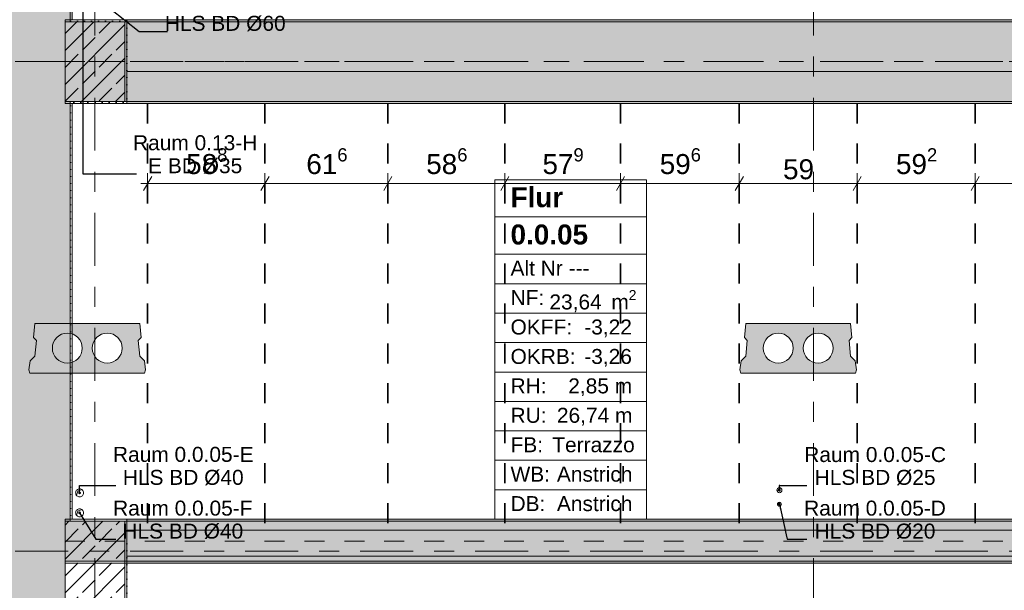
# Model space of a CAD drawing. Header units: metres. Extents: x -3.6 to 84.5, y -11 to 16.8.
# Tile 6 of 76: x 0.2 to 5.1, y 5.7 to 8.5. Entities that reach past the tile are written whole.
import ezdxf

# ---------------------------------------------------------------- set-up
doc = ezdxf.new("R2010")
doc.units = ezdxf.units.M
doc.header["$MEASUREMENT"] = 0
for name, pattern in [('Achse', [0.2, 0.1, -0.05, 0, -0.05]), ('Strichlinie doppelt', [0.546806, 0.264583, -0.105833, 0.070556, -0.105833]), ('Wipeout_Contour', [1, 0, -1])]:
    doc.linetypes.add(name, pattern=pattern)
for name, color, linetype in [('155 - Bemaßung_ Beschriftung.Ausbau - Deckenelemente', 7, 'Continuous'), ('401 - Zone.Raum_ Raumbegrenzung_ Whg.', 7, 'Continuous'), ('451 - Universal.Achsen Raster', 7, 'Continuous'), ('604 - Struktur.Wand Aussen', 7, 'Continuous'), ('605 - Struktur.Wand Innen', 7, 'Continuous'), ('607 - Struktur.Stütze', 7, 'Continuous'), ('608 - Struktur.Träger', 7, 'Continuous')]:
    doc.layers.add(name, color=color, linetype=linetype)
doc.styles.add('ERSTELLTER_STIL_1', font='txt')
doc.styles.add('ERSTELLTER_STIL_2', font='txt')
doc.dimstyles.new('ERSTELLTER_STIL__1', dxfattribs={"dimtxt": 0.1, "dimasz": 0.0532, "dimexe": 0.18, "dimexo": 0.0625, "dimgap": 0, "dimtad": 1, "dimtih": 1, "dimtoh": 1, "dimzin": 0, "dimdsep": 46, "dimtxsty": 'ERSTELLTER_STIL_2', "dimblk": 'ARROWHEAD_2', "dimblk1": 'ARROWHEAD_2', "dimblk2": 'ARROWHEAD_2', "dimcen": 0.09, "dimse1": 1, "dimse2": 1, "dimclrd": 7, "dimclre": 7, "dimclrt": 7, "dimazin": 0, "dimtfac": 1, "dimtdec": 4, "dimtmove": 0, "dimatfit": 3, "dimfxl": 1, "dimtolj": 1, "dimtzin": 0, "dimarcsym": 0})
doc.dimstyles.new('ERSTELLTER_STIL__8', dxfattribs={"dimtxt": 0.18, "dimasz": 0.02736, "dimexe": 0.18, "dimexo": 0.0625, "dimgap": 0, "dimtad": 0, "dimtih": 1, "dimtoh": 1, "dimdec": 4, "dimzin": 0, "dimdsep": 46, "dimcen": 0.09, "dimadec": 0, "dimazin": 0, "dimtfac": 1, "dimtdec": 4, "dimtmove": 0, "dimatfit": 3, "dimldrblk": 'ARROWHEAD_11', "dimfxl": 1, "dimtolj": 1, "dimtzin": 0, "dimarcsym": 0})
pattern_1 = [(45, (0, 0), (-0.01767767, 0.01767767), [0, -0.025])]
pattern_2 = [(45, (0, 0), (-0.08485281, 0.08485281), []), (45, (-0.04243, 0.04243), (-0.08485281, 0.08485281), [0.09, -0.03])]

# ---------------------------------------------------------------- blocks, each defined once
blk = doc.blocks.new('*D287')
at = {"layer": '155 - Bemaßung_ Beschriftung.Ausbau - Deckenelemente', "color": 7, "linetype": 'Continuous', "lineweight": 5}
for p, q in [((0.8142, 7.725), (0.7738, 7.655)), ((0.794, 7.6375), (0.794, 7.7425)), ((1.4022, 7.725), (1.3618, 7.655)), ((1.382, 7.6375), (1.382, 7.7425)), ((0.7598, 7.69), (0.794, 7.69)), ((0.794, 7.69), (1.382, 7.69))]:
    blk.add_line(p, q, dxfattribs=at)
at = {"layer": '155 - Bemaßung_ Beschriftung.Ausbau - Deckenelemente', "color": 7, "lineweight": 5, "insert": (0.9871, 7.7083), "char_height": 0.1, "attachment_point": 7, "style": 'ERSTELLTER_STIL_2'}
blk.add_mtext('\\A1;{\\pql;\\fArial|b0|i0|c0|p38;58\\fArial|b0|i0|c0|p38;\\A1{\\H.66x;\\S8^  ;}}', dxfattribs=at)
blk = doc.blocks.new('ARROWHEAD_2')
at = {"color": 0, "linetype": 'Continuous', "lineweight": 0}
for p, q in [((0, 0), (-1, 0)), ((-0.378, -0.655), (0.378, 0.655))]:
    blk.add_line(p, q, dxfattribs=at)
blk = doc.blocks.new('*D288')
at = {"layer": '155 - Bemaßung_ Beschriftung.Ausbau - Deckenelemente', "color": 7, "linetype": 'Continuous', "lineweight": 5}
for p, q in [((1.4022, 7.725), (1.3618, 7.655)), ((1.382, 7.6375), (1.382, 7.7425)), ((2.0182, 7.725), (1.9778, 7.655)), ((1.998, 7.6375), (1.998, 7.7425)), ((1.382, 7.69), (1.998, 7.69))]:
    blk.add_line(p, q, dxfattribs=at)
at = {"layer": '155 - Bemaßung_ Beschriftung.Ausbau - Deckenelemente', "color": 7, "lineweight": 5, "insert": (1.5891, 7.7083), "char_height": 0.1, "attachment_point": 7, "style": 'ERSTELLTER_STIL_2'}
blk.add_mtext('\\A1;{\\pql;\\fArial|b0|i0|c0|p38;61\\fArial|b0|i0|c0|p38;\\A1{\\H.66x;\\S6^  ;}}', dxfattribs=at)
blk = doc.blocks.new('*D289')
at = {"layer": '155 - Bemaßung_ Beschriftung.Ausbau - Deckenelemente', "color": 7, "linetype": 'Continuous', "lineweight": 5}
for p, q in [((2.0182, 7.725), (1.9778, 7.655)), ((1.998, 7.6375), (1.998, 7.7425)), ((2.6042, 7.725), (2.5638, 7.655)), ((2.584, 7.6375), (2.584, 7.7425)), ((1.998, 7.69), (2.584, 7.69))]:
    blk.add_line(p, q, dxfattribs=at)
at = {"layer": '155 - Bemaßung_ Beschriftung.Ausbau - Deckenelemente', "color": 7, "lineweight": 5, "insert": (2.1901, 7.7083), "char_height": 0.1, "attachment_point": 7, "style": 'ERSTELLTER_STIL_2'}
blk.add_mtext('\\A1;{\\pql;\\fArial|b0|i0|c0|p38;58\\fArial|b0|i0|c0|p38;\\A1{\\H.66x;\\S6^  ;}}', dxfattribs=at)
blk = doc.blocks.new('*D290')
at = {"layer": '155 - Bemaßung_ Beschriftung.Ausbau - Deckenelemente', "color": 7, "linetype": 'Continuous', "lineweight": 5}
for p, q in [((2.6042, 7.725), (2.5638, 7.655)), ((2.584, 7.6375), (2.584, 7.7425)), ((3.1832, 7.725), (3.1428, 7.655)), ((3.163, 7.6375), (3.163, 7.7425)), ((2.584, 7.69), (3.163, 7.69))]:
    blk.add_line(p, q, dxfattribs=at)
at = {"layer": '155 - Bemaßung_ Beschriftung.Ausbau - Deckenelemente', "color": 7, "lineweight": 5, "insert": (2.7726, 7.7083), "char_height": 0.1, "attachment_point": 7, "style": 'ERSTELLTER_STIL_2'}
blk.add_mtext('\\A1;{\\pql;\\fArial|b0|i0|c0|p38;57\\fArial|b0|i0|c0|p38;\\A1{\\H.66x;\\S9^  ;}}', dxfattribs=at)
blk = doc.blocks.new('*D291')
at = {"layer": '155 - Bemaßung_ Beschriftung.Ausbau - Deckenelemente', "color": 7, "linetype": 'Continuous', "lineweight": 5}
for p, q in [((3.1832, 7.725), (3.1428, 7.655)), ((3.163, 7.6375), (3.163, 7.7425)), ((3.7792, 7.725), (3.7388, 7.655)), ((3.759, 7.6375), (3.759, 7.7425)), ((3.163, 7.69), (3.759, 7.69))]:
    blk.add_line(p, q, dxfattribs=at)
at = {"layer": '155 - Bemaßung_ Beschriftung.Ausbau - Deckenelemente', "color": 7, "lineweight": 5, "insert": (3.3601, 7.7083), "char_height": 0.1, "attachment_point": 7, "style": 'ERSTELLTER_STIL_2'}
blk.add_mtext('\\A1;{\\pql;\\fArial|b0|i0|c0|p38;59\\fArial|b0|i0|c0|p38;\\A1{\\H.66x;\\S6^  ;}}', dxfattribs=at)
blk = doc.blocks.new('*D292')
at = {"layer": '155 - Bemaßung_ Beschriftung.Ausbau - Deckenelemente', "color": 7, "linetype": 'Continuous', "lineweight": 5}
for p, q in [((3.7792, 7.725), (3.7388, 7.655)), ((3.759, 7.6375), (3.759, 7.7425)), ((4.3692, 7.725), (4.3288, 7.655)), ((4.349, 7.6375), (4.349, 7.7425)), ((3.759, 7.69), (4.349, 7.69))]:
    blk.add_line(p, q, dxfattribs=at)
at = {"layer": '155 - Bemaßung_ Beschriftung.Ausbau - Deckenelemente', "color": 7, "lineweight": 5, "insert": (3.9781, 7.71), "char_height": 0.1, "attachment_point": 7, "style": 'ERSTELLTER_STIL_2'}
blk.add_mtext('\\A1;{\\pql;\\fArial|b0|i0|c0|p38;59}', dxfattribs=at)
blk = doc.blocks.new('*D293')
at = {"layer": '155 - Bemaßung_ Beschriftung.Ausbau - Deckenelemente', "color": 7, "linetype": 'Continuous', "lineweight": 5}
for p, q in [((4.3692, 7.725), (4.3288, 7.655)), ((4.349, 7.6375), (4.349, 7.7425)), ((4.9612, 7.725), (4.9208, 7.655)), ((4.941, 7.6375), (4.941, 7.7425)), ((4.349, 7.69), (4.941, 7.69))]:
    blk.add_line(p, q, dxfattribs=at)
at = {"layer": '155 - Bemaßung_ Beschriftung.Ausbau - Deckenelemente', "color": 7, "lineweight": 5, "insert": (4.5441, 7.7083), "char_height": 0.1, "attachment_point": 7, "style": 'ERSTELLTER_STIL_2'}
blk.add_mtext('\\A1;{\\pql;\\fArial|b0|i0|c0|p38;59\\fArial|b0|i0|c0|p38;\\A1{\\H.66x;\\S2^  ;}}', dxfattribs=at)
blk = doc.blocks.new('*D294')
at = {"layer": '155 - Bemaßung_ Beschriftung.Ausbau - Deckenelemente', "color": 7, "linetype": 'Continuous', "lineweight": 5}
for p, q in [((4.9612, 7.725), (4.9208, 7.655)), ((4.941, 7.6375), (4.941, 7.7425)), ((5.5552, 7.725), (5.5148, 7.655)), ((5.535, 7.6375), (5.535, 7.7425)), ((4.941, 7.69), (5.535, 7.69))]:
    blk.add_line(p, q, dxfattribs=at)
at = {"layer": '155 - Bemaßung_ Beschriftung.Ausbau - Deckenelemente', "color": 7, "lineweight": 5, "insert": (5.1371, 7.7083), "char_height": 0.1, "attachment_point": 7, "style": 'ERSTELLTER_STIL_2'}
blk.add_mtext('\\A1;{\\pql;\\fArial|b0|i0|c0|p38;59\\fArial|b0|i0|c0|p38;\\A1{\\H.66x;\\S4^  ;}}', dxfattribs=at)
blk = doc.blocks.new('ARROWHEAD_11')
at = {"color": 0, "linetype": 'Continuous', "lineweight": 0}
blk.add_line((0, 0), (-1, 0), dxfattribs=at)
at = {"color": 0, "linetype": 'Continuous', "lineweight": 0, "const_width": 0.25, "flags": 128}
blk.add_lwpolyline([(-0.125, 0, 1), (0.125, 0, 1)], format="xyb", close=True, dxfattribs=at)

msp = doc.modelspace()

# ---------------------------------------------------------------- hatches: boundary and pattern name
at = {"layer": '155 - Bemaßung_ Beschriftung.Ausbau - Deckenelemente', "linetype": 'Continuous', "lineweight": 0, "true_color": 0x575757}
h = msp.add_hatch(color=251, dxfattribs=at)
h.paths.add_polyline_path([(0.2287, 6.99), (0.2218, 6.9187), (0.2364, 6.9041), (0.2287, 6.8266), (0.2054, 6.8033), (0.199, 6.7583), (0.2044, 6.74), (0.7786, 6.74), (0.784, 6.7583), (0.7776, 6.8033), (0.7543, 6.8266), (0.7466, 6.9041), (0.7612, 6.9187), (0.7543, 6.99)])
h.paths.add_polyline_path([(0.3165, 6.8661, 1), (0.4665, 6.8661, 1)], flags=0)
h.paths.add_polyline_path([(0.5165, 6.8661, 1), (0.6665, 6.8661, 1)], flags=0)
h = msp.add_hatch(color=251, dxfattribs=at)
h.paths.add_polyline_path([(3.7912, 6.99), (3.7843, 6.9187), (3.7989, 6.9041), (3.7912, 6.8266), (3.7679, 6.8033), (3.7615, 6.7583), (3.7669, 6.74), (4.3411, 6.74), (4.3465, 6.7583), (4.3401, 6.8033), (4.3168, 6.8266), (4.3091, 6.9041), (4.3237, 6.9187), (4.3168, 6.99)])
h.paths.add_polyline_path([(3.879, 6.8661, 1), (4.029, 6.8661, 1)], flags=0)
h.paths.add_polyline_path([(4.079, 6.8661, 1), (4.229, 6.8661, 1)], flags=0)
at = {"layer": '604 - Struktur.Wand Aussen', "linetype": 'Continuous', "lineweight": 0, "true_color": 0x000000}
h = msp.add_hatch(dxfattribs=at)
h.set_pattern_fill('Beton__Stahlbeton_0001', color=18, style=0, pattern_type=2)
h.set_pattern_definition(pattern_2)
h.paths.add_polyline_path([(0.38, 13.34), (-0.015, 13.34), (-0.015, 0.435), (0.38, 0.435), (0.38, 0.7), (0.405, 0.7), (0.405, 5.2), (0.38, 5.2), (0.38, 6), (0.405, 6), (0.405, 8.1), (0.38, 8.1), (0.38, 8.5), (0.405, 8.5), (0.405, 13), (0.38, 13)])
h = msp.add_hatch(dxfattribs=at)
h.set_pattern_fill('Gips_0001', color=18, style=0, pattern_type=2)
h.set_pattern_definition(pattern_1)
h.paths.add_polyline_path([(0.405, 8.51), (0.415, 8.51), (0.415, 12.99), (0.405, 12.99)])
h = msp.add_hatch(dxfattribs=at)
h.set_pattern_fill('Gips_0001', color=18, style=0, pattern_type=2)
h.set_pattern_definition(pattern_1)
h.paths.add_polyline_path([(0.405, 8.09), (0.405, 6.01), (0.415, 6.01), (0.415, 8.09)])
at = {"layer": '607 - Struktur.Stütze', "linetype": 'Continuous', "lineweight": 0, "true_color": 0x000000}
h = msp.add_hatch(dxfattribs=at)
h.set_pattern_fill('Gips_0001', color=18, style=0, pattern_type=2)
h.set_pattern_definition(pattern_1)
h.paths.add_polyline_path([(0.415, 8.51), (0.405, 8.51), (0.405, 8.5), (0.415, 8.5)])
h = msp.add_hatch(dxfattribs=at)
h.set_pattern_fill('Gips_0001', color=18, style=0, pattern_type=2)
h.set_pattern_definition(pattern_1)
h.paths.add_polyline_path([(0.405, 8.09), (0.415, 8.09), (0.415, 8.1), (0.405, 8.1)])
h = msp.add_hatch(dxfattribs=at)
h.set_pattern_fill('Gips_0001', color=18, style=0, pattern_type=2)
h.set_pattern_definition(pattern_1)
h.paths.add_polyline_path([(0.415, 6.01), (0.405, 6.01), (0.405, 6), (0.415, 6)])
at = {"layer": '608 - Struktur.Träger', "linetype": 'Continuous', "lineweight": 0, "true_color": 0x000000}
h = msp.add_hatch(dxfattribs=at)
h.set_pattern_fill('Gips_0001', color=18, style=0, pattern_type=2)
h.set_pattern_definition(pattern_1)
h.paths.add_polyline_path([(0.69, 8.51), (0.69, 8.5), (7.57, 8.5), (7.57, 8.51)])
h = msp.add_hatch(dxfattribs=at)
h.set_pattern_fill('Gips_0001', color=18, style=0, pattern_type=2)
h.set_pattern_definition(pattern_1)
h.paths.add_polyline_path([(7.57, 6.01), (0.69, 6.01), (0.69, 6), (7.57, 6)])
h = msp.add_hatch(dxfattribs=at)
h.set_pattern_fill('Gips_0001', color=18, style=0, pattern_type=2)
h.set_pattern_definition(pattern_1)
h.paths.add_polyline_path([(0.69, 5.8), (0.69, 5.79), (7.57, 5.79), (7.57, 5.8)])

# ---------------------------------------------------------------- linework, layer by layer
at = {"layer": '155 - Bemaßung_ Beschriftung.Ausbau - Deckenelemente', "color": 7, "linetype": 'Continuous', "lineweight": 5}
for p, q in [((0.4367, 6.1302), (0.445, 6.1497)), ((0.445, 6.1497), (0.4645, 6.1581)), ((3.9498, 6.1478), (3.955, 6.16)), ((3.955, 6.16), (3.9672, 6.1652)), ((3.9518, 6.0792), (3.956, 6.089)), ((3.956, 6.089), (3.9657, 6.0932)), ((0.4367, 6.0302), (0.445, 6.0497)), ((0.445, 6.0497), (0.4645, 6.0581))]:
    msp.add_line(p, q, dxfattribs=at)
at = {"layer": '155 - Bemaßung_ Beschriftung.Ausbau - Deckenelemente', "color": 7, "linetype": 'Continuous', "lineweight": 13, "flags": 128}
for points in [[(0.2287, 6.99), (0.2218, 6.9187), (0.2364, 6.9041), (0.2287, 6.8266), (0.2054, 6.8033), (0.199, 6.7583), (0.2044, 6.74), (0.7786, 6.74), (0.784, 6.7583), (0.7776, 6.8033), (0.7543, 6.8266), (0.7466, 6.9041), (0.7612, 6.9187), (0.7543, 6.99)], [(3.7912, 6.99), (3.7843, 6.9187), (3.7989, 6.9041), (3.7912, 6.8266), (3.7679, 6.8033), (3.7615, 6.7583), (3.7669, 6.74), (4.3411, 6.74), (4.3465, 6.7583), (4.3401, 6.8033), (4.3168, 6.8266), (4.3091, 6.9041), (4.3237, 6.9187), (4.3168, 6.99)]]:
    msp.add_lwpolyline(points, close=True, dxfattribs=at)
for points in [[(0.3165, 6.8661, 1), (0.4665, 6.8661, 1)], [(0.5165, 6.8661, 1), (0.6665, 6.8661, 1)], [(3.879, 6.8661, 1), (4.029, 6.8661, 1)], [(4.079, 6.8661, 1), (4.229, 6.8661, 1)]]:
    msp.add_lwpolyline(points, format="xyb", close=True, dxfattribs=at)
at = {"layer": '155 - Bemaßung_ Beschriftung.Ausbau - Deckenelemente', "color": 7, "linetype": 'Continuous', "lineweight": 9, "flags": 128}
for points in [[(0.473, 6.1417, 0.414214), (0.453, 6.1617, 0.414214), (0.433, 6.1417, 0.414214), (0.453, 6.1217, 0.414214)], [(3.9725, 6.155, 0.414214), (3.96, 6.1675, 0.414214), (3.9475, 6.155, 0.414214), (3.96, 6.1425, 0.414214)], [(3.97, 6.085, 0.414214), (3.96, 6.095, 0.414214), (3.95, 6.085, 0.414214), (3.96, 6.075, 0.414214)], [(0.473, 6.0417, 0.414214), (0.453, 6.0617, 0.414214), (0.433, 6.0417, 0.414214), (0.453, 6.0217, 0.414214)]]:
    msp.add_lwpolyline(points, format="xyb", close=True, dxfattribs=at)
at = {"layer": '401 - Zone.Raum_ Raumbegrenzung_ Whg.', "color": 7, "linetype": 'Continuous', "lineweight": 9}
for p, q in [((3.2944, 7.7091), (2.534, 7.7091)), ((2.534, 7.7091), (2.534, 6.01)), ((2.534, 7.7091), (3.2944, 7.7091)), ((2.534, 7.5225), (2.534, 7.7091)), ((3.2944, 6.01), (3.2944, 7.7091)), ((3.2944, 7.7091), (3.2944, 7.5225)), ((3.2944, 7.5225), (2.534, 7.5225)), ((2.534, 7.5225), (3.2944, 7.5225)), ((2.534, 7.3359), (2.534, 7.5225)), ((3.2944, 7.5225), (3.2944, 7.3359)), ((3.2944, 7.3359), (2.534, 7.3359)), ((2.534, 7.3359), (3.2944, 7.3359)), ((2.534, 7.1886), (2.534, 7.3359)), ((3.2944, 7.3359), (3.2944, 7.1886)), ((3.2944, 7.1886), (2.534, 7.1886)), ((2.534, 7.1886), (3.2944, 7.1886)), ((2.534, 7.0412), (2.534, 7.1886)), ((3.2944, 7.1886), (3.2944, 7.0412)), ((3.2944, 7.0412), (2.534, 7.0412)), ((2.534, 7.0412), (3.2944, 7.0412)), ((2.534, 6.8939), (2.534, 7.0412)), ((3.2944, 7.0412), (3.2944, 6.8939)), ((3.2944, 6.8939), (2.534, 6.8939)), ((2.534, 6.8939), (3.2944, 6.8939)), ((2.534, 6.7466), (2.534, 6.8939)), ((3.2944, 6.8939), (3.2944, 6.7466)), ((3.2944, 6.7466), (2.534, 6.7466)), ((2.534, 6.7466), (3.2944, 6.7466)), ((2.534, 6.5993), (2.534, 6.7466)), ((3.2944, 6.7466), (3.2944, 6.5993)), ((3.2944, 6.5993), (2.534, 6.5993)), ((2.534, 6.5993), (3.2944, 6.5993)), ((2.534, 6.4519), (2.534, 6.5993)), ((3.2944, 6.5993), (3.2944, 6.4519)), ((3.2944, 6.4519), (2.534, 6.4519)), ((2.534, 6.4519), (3.2944, 6.4519)), ((2.534, 6.3046), (2.534, 6.4519)), ((3.2944, 6.4519), (3.2944, 6.3046)), ((3.2944, 6.3046), (2.534, 6.3046)), ((2.534, 6.3046), (3.2944, 6.3046)), ((2.534, 6.1573), (2.534, 6.3046)), ((3.2944, 6.3046), (3.2944, 6.1573)), ((3.2944, 6.1573), (2.534, 6.1573)), ((2.534, 6.1573), (3.2944, 6.1573)), ((2.534, 6.01), (2.534, 6.1573)), ((3.2944, 6.1573), (3.2944, 6.01)), ((2.534, 6.01), (3.2944, 6.01)), ((3.2944, 6.01), (2.534, 6.01))]:
    msp.add_line(p, q, dxfattribs=at)
at = {"layer": '451 - Universal.Achsen Raster', "color": 160, "linetype": 'Strichlinie doppelt', "lineweight": 9, "true_color": 0x3232ff}
for p, q in [((0.53, -10.585), (0.53, 16.355)), ((64.935, 8.3), (-3.175, 8.3))]:
    msp.add_line(p, q, dxfattribs=at)
at = {"layer": '604 - Struktur.Wand Aussen', "color": 7, "linetype": 'Continuous', "lineweight": 18}
for p, q in [((0.405, 8.5), (0.405, 13)), ((0.405, 6), (0.405, 8.1))]:
    msp.add_line(p, q, dxfattribs=at)
at = {"layer": '604 - Struktur.Wand Aussen', "color": 7, "linetype": 'Continuous', "lineweight": 13, "flags": 128}
for points in [[(0.415, 8.51), (0.415, 12.99)], [(0.415, 6.01), (0.415, 8.09)]]:
    msp.add_lwpolyline(points, dxfattribs=at)
at = {"layer": '608 - Struktur.Träger', "color": 7, "linetype": 'Continuous', "lineweight": 13}
for p, q in [((0.38, 8.51), (61.88, 8.51)), ((0.38, 8.09), (0.38, 8.51)), ((0.69, 8.5), (0.38, 8.5)), ((7.57, 8.5), (0.69, 8.5)), ((0.38, 6.01), (61.88, 6.01)), ((0.38, 5.79), (0.38, 6.01)), ((0.69, 6), (0.38, 6)), ((7.57, 6), (0.69, 6)), ((0.38, 5.79), (61.88, 5.79))]:
    msp.add_line(p, q, dxfattribs=at)
at = {"layer": '608 - Struktur.Träger', "color": 7, "linetype": 'Continuous', "lineweight": 9}
for p, q in [((0.38, 8.5), (0.38, 8.1)), ((0.38, 6), (0.38, 5.8))]:
    msp.add_line(p, q, dxfattribs=at)
at = {"layer": '608 - Struktur.Träger', "color": 7, "linetype": 'Continuous', "lineweight": 5}
for p, q in [((0.69, 8.51), (0.69, 8.5)), ((7.57, 8.51), (0.69, 8.51)), ((0.69, 6.01), (0.69, 6)), ((7.57, 6.01), (0.69, 6.01)), ((0.69, 5.8), (0.69, 5.79)), ((7.57, 5.79), (0.69, 5.79))]:
    msp.add_line(p, q, dxfattribs=at)
at = {"layer": '608 - Struktur.Träger', "color": 7, "linetype": 'Achse', "lineweight": 9}
msp.add_line((0.38, 8.3), (61.88, 8.3), dxfattribs=at)
at = {"layer": '608 - Struktur.Träger', "color": 7, "linetype": 'Continuous', "lineweight": 13, "flags": 128}
msp.add_lwpolyline([(33.09, 5.8), (32.77, 5.8), (25.89, 5.8), (25.57, 5.8), (22.21, 5.8), (22.06, 5.8), (18.69, 5.8), (18.37, 5.8), (15.28, 5.8), (15.08, 5.8), (11.49, 5.8), (11.17, 5.8), (7.89, 5.8), (7.57, 5.8), (0.69, 5.8), (0.38, 5.8)], dxfattribs=at)

# ---------------------------------------------------------------- texts
at = {"layer": '155 - Bemaßung_ Beschriftung.Ausbau - Deckenelemente', "color": 7, "linetype": 'Continuous', "lineweight": 9, "char_height": 0.075, "attachment_point": 9, "style": 'ERSTELLTER_STIL_2'}
for s, insert, line_spacing_factor in [('\\A1;{\\pqc;\\fArial|b0|i0|c0|p38;Raum 0.1-I\\P\\pqc;\\fArial|b0|i0|c0|p38;HLS BD\\fArial|b0|i0|c0|p38; Ø\\fArial|b0|i0|c0|p38;60}', (1.4857, 8.4515), 0.920251), ('\\A1;{\\pqc;\\fArial|b0|i0|c0|p38;Raum 0.13-H\\P\\pqc;\\fArial|b0|i0|c0|p38;E BD\\fArial|b0|i0|c0|p38; Ø\\fArial|b0|i0|c0|p38;35}', (1.3437, 7.7389), 0.920251), ('\\A1;{\\pqc;\\fArial|b0|i0|c0|p38;Raum 0.0.05-E\\P\\pqc;\\fArial|b0|i0|c0|p38;HLS BD\\fArial|b0|i0|c0|p38; Ø\\fArial|b0|i0|c0|p38;40}', (1.3247, 6.179), 0.920251), ('\\A1;{\\pqc;\\fArial|b0|i0|c0|p38;Raum 0.0.05-C\\P\\pqc;\\fArial|b0|i0|c0|p38;HLS BD\\fArial|b0|i0|c0|p38; Ø\\fArial|b0|i0|c0|p38;25}', (4.7948, 6.179), 0.913298)]:
    msp.add_mtext(s, dxfattribs=dict(at, insert=insert, line_spacing_factor=line_spacing_factor))
at = {"layer": '401 - Zone.Raum_ Raumbegrenzung_ Whg.', "color": 7, "lineweight": 9, "attachment_point": 1}
for s, insert, char_height, style in [('\\A1;{\\pqj;\\pt0;\\fArial|b1|i0|c0|p38;Flur}', (2.6126, 7.6715), 0.1, 'ERSTELLTER_STIL_1'), ('\\A1;{\\pqj;\\pt0;\\fArial|b1|i0|c0|p38;}', (3.2158, 7.6944), 0.1, 'ERSTELLTER_STIL_1'), ('\\A1;{\\pqj;\\pt0;\\fArial|b1|i0|c0|p38;}', (3.2158, 7.5078), 0.1, 'ERSTELLTER_STIL_1'), ('\\A1;{\\pql;\\pt0;\\fArial|b1|i0|c0|p38;0.0.05}', (2.6126, 7.4849), 0.1, 'ERSTELLTER_STIL_1'), ('\\A1;{\\pqj;\\pt0;\\fArial|b0|i0|c0|p38;Alt Nr ---}', (2.6126, 7.304), 0.075, 'ERSTELLTER_STIL_2'), ('\\A1;{\\pqj;\\pt0;\\fArial|b0|i0|c0|p38;}', (3.2158, 7.3211), 0.075, 'ERSTELLTER_STIL_2'), ('\\A1;{\\pqj;\\pt0;\\fArial|b0|i0|c0|p38;NF: }', (2.6126, 7.1567), 0.075, 'ERSTELLTER_STIL_2'), ('\\A1;{\\pqj;\\pt0;\\fArial|b0|i0|c0|p38;OKFF: }', (2.6126, 7.0094), 0.075, 'ERSTELLTER_STIL_2'), ('\\A1;{\\pql;\\pt0,0.05;\\fArial|b0|i0|c0|p38;23,64\\fArial|b0|i0|c0|p38;\\A1{\\H.66x;\\S^  ;}\\fArial|b0|i0|c0|p38; m\\fArial|b0|i0|c0|p38;\\A1{\\H.66x;\\S2^  ;}}', (2.8073, 7.1567), 0.075, 'ERSTELLTER_STIL_2'), ('\\A1;{\\pqj;\\pt0;\\fArial|b0|i0|c0|p38;-3,22}', (2.982, 7.0094), 0.075, 'ERSTELLTER_STIL_2'), ('\\A1;{\\pqj;\\pt0;\\fArial|b0|i0|c0|p38;OKRB: }', (2.6126, 6.862), 0.075, 'ERSTELLTER_STIL_2'), ('\\A1;{\\pqj;\\pt0;\\fArial|b0|i0|c0|p38;-3,26}', (2.982, 6.862), 0.075, 'ERSTELLTER_STIL_2'), ('\\A1;{\\pqj;\\pt0;\\fArial|b0|i0|c0|p38;RH: }', (2.6126, 6.7147), 0.075, 'ERSTELLTER_STIL_2'), ('\\A1;{\\pqj;\\pt0;\\fArial|b0|i0|c0|p38;2,85 m}', (2.9018, 6.7147), 0.075, 'ERSTELLTER_STIL_2'), ('\\A1;{\\pqj;\\pt0;\\fArial|b0|i0|c0|p38;RU: }', (2.6126, 6.5674), 0.075, 'ERSTELLTER_STIL_2'), ('\\A1;{\\pqj;\\pt0;\\fArial|b0|i0|c0|p38;26,74 m}', (2.8449, 6.5674), 0.075, 'ERSTELLTER_STIL_2'), ('\\A1;{\\pqj;\\pt0;\\fArial|b0|i0|c0|p38;FB: }', (2.6126, 6.4201), 0.075, 'ERSTELLTER_STIL_2'), ('\\A1;{\\pqj;\\pt0;\\fArial|b0|i0|c0|p38;Terrazzo}', (2.8216, 6.4201), 0.075, 'ERSTELLTER_STIL_2'), ('\\A1;{\\pqj;\\pt0;\\fArial|b0|i0|c0|p38;WB: }', (2.6126, 6.2728), 0.075, 'ERSTELLTER_STIL_2'), ('\\A1;{\\pqj;\\pt0;\\fArial|b0|i0|c0|p38;Anstrich}', (2.8449, 6.2728), 0.075, 'ERSTELLTER_STIL_2'), ('\\A1;{\\pqj;\\pt0;\\fArial|b0|i0|c0|p38;DB: }', (2.6126, 6.1254), 0.075, 'ERSTELLTER_STIL_2'), ('\\A1;{\\pqj;\\pt0;\\fArial|b0|i0|c0|p38;Anstrich}', (2.8449, 6.1254), 0.075, 'ERSTELLTER_STIL_2')]:
    msp.add_mtext(s, dxfattribs=dict(at, insert=insert, char_height=char_height, style=style))

# ---------------------------------------------------------------- leaders
at = {"layer": '155 - Bemaßung_ Beschriftung.Ausbau - Deckenelemente', "color": 7, "linetype": 'Continuous', "lineweight": 9, "annotation_type": 0, "has_hookline": 1, "hookline_direction": 0}
for points, text_width in [([(0.504, 8.647), (0.7513, 8.4515), (0.894, 8.4515)], 0.5917), ([(0.453, 6.1417), (0.453, 6.179), (0.6346, 6.179)], 0.6902), ([(3.96, 6.155), (3.96, 6.179), (4.0974, 6.179)], 0.6974)]:
    msp.add_leader(points, dimstyle='ERSTELLTER_STIL__8', dxfattribs=dict(at, text_width=text_width))

# ---------------------------------------------------------------- wipeouts: each hides what was drawn before it
at = {"color": 254, "linetype": 'Wipeout_Contour', "lineweight": 0, "ltscale": 38.461711}
msp.add_wipeout([(0.69, 8.09), (7.57, 8.09), (7.57, 8.25), (0.69, 8.25)], dxfattribs=at).dxf.layer = '605 - Struktur.Wand Innen'
at = {"color": 254, "linetype": 'Wipeout_Contour', "lineweight": 0, "ltscale": 30.732011}
msp.add_wipeout([(0.69, 5.825), (7.57, 5.825), (7.57, 5.955), (0.69, 5.955)], dxfattribs=at).dxf.layer = '605 - Struktur.Wand Innen'

# ---------------------------------------------------------------- next in the draw order: hatches: boundary and pattern name
at = {"layer": '607 - Struktur.Stütze', "linetype": 'Continuous', "lineweight": 0, "true_color": 0x000000}
h = msp.add_hatch(dxfattribs=at)
h.set_pattern_fill('Beton__Stahlbeton_0001', color=18, style=0, pattern_type=2)
h.set_pattern_definition(pattern_2)
h.paths.add_polyline_path([(0.38, 8.1), (0.68, 8.1), (0.68, 8.5), (0.38, 8.5)])
h = msp.add_hatch(dxfattribs=at)
h.set_pattern_fill('Gips_0001', color=18, style=0, pattern_type=2)
h.set_pattern_definition(pattern_1)
h.paths.add_polyline_path([(0.415, 8.5), (0.68, 8.5), (0.68, 8.1), (0.415, 8.1), (0.415, 8.09), (0.69, 8.09), (0.69, 8.51), (0.415, 8.51)])
h = msp.add_hatch(dxfattribs=at)
h.set_pattern_fill('Beton__Stahlbeton_0001', color=18, style=0, pattern_type=2)
h.set_pattern_definition(pattern_2)
h.paths.add_polyline_path([(0.38, 5.2), (0.68, 5.2), (0.68, 6), (0.38, 6)])
h = msp.add_hatch(dxfattribs=at)
h.set_pattern_fill('Gips_0001', color=18, style=0, pattern_type=2)
h.set_pattern_definition(pattern_1)
h.paths.add_polyline_path([(0.415, 6), (0.68, 6), (0.68, 5.2), (0.415, 5.2), (0.415, 5.19), (0.69, 5.19), (0.69, 6.01), (0.415, 6.01)])
at = {"layer": '608 - Struktur.Träger', "linetype": 'Continuous', "lineweight": 0, "true_color": 0x000000}
h = msp.add_hatch(dxfattribs=at)
h.set_pattern_fill('Beton__Stahlbeton_0001', color=18, style=0, pattern_type=2)
h.set_pattern_definition(pattern_2)
h.paths.add_polyline_path([(0.69, 8.5), (0.38, 8.5), (0.38, 8.1), (0.69, 8.1), (7.57, 8.1), (7.89, 8.1), (11.17, 8.1), (11.76, 8.1), (14.77, 8.1), (18.71, 8.1), (25.57, 8.1), (25.89, 8.1), (32.77, 8.1), (33.09, 8.1), (38.13, 8.1), (43.87, 8.1), (47.17, 8.1), (47.49, 8.1), (50.77, 8.1), (51.09, 8.1), (54.37, 8.1), (54.69, 8.1), (61.57, 8.1), (61.88, 8.1), (61.88, 8.5), (61.57, 8.5), (54.69, 8.5), (54.37, 8.5), (51.09, 8.5), (50.77, 8.5), (47.49, 8.5), (47.17, 8.5), (43.88, 8.5), (43.6, 8.5), (40.29, 8.5), (39.97, 8.5), (36.59, 8.5), (36.45, 8.5), (33.09, 8.5), (32.77, 8.5), (30.75, 8.5), (30.62, 8.5), (29.395, 8.5), (29.265, 8.5), (25.89, 8.5), (25.57, 8.5), (22.345, 8.5), (21.645, 8.5), (18.69, 8.5), (18.37, 8.5), (15.29, 8.5), (14.77, 8.5), (11.49, 8.5), (11.17, 8.5), (7.89, 8.5), (7.57, 8.5)])
h = msp.add_hatch(dxfattribs=at)
h.set_pattern_fill('Gips_0001', color=18, style=0, pattern_type=2)
h.set_pattern_definition(pattern_1)
h.paths.add_polyline_path([(0.69, 8.1), (0.69, 8.09), (7.57, 8.09), (7.57, 8.1)])
h = msp.add_hatch(dxfattribs=at)
h.set_pattern_fill('Beton__Stahlbeton_0001', color=18, style=0, pattern_type=2)
h.set_pattern_definition(pattern_2)
h.paths.add_polyline_path([(0.69, 6), (0.38, 6), (0.38, 5.8), (0.69, 5.8), (7.57, 5.8), (7.89, 5.8), (11.17, 5.8), (11.49, 5.8), (15.08, 5.8), (15.28, 5.8), (18.37, 5.8), (18.69, 5.8), (22.06, 5.8), (22.21, 5.8), (25.57, 5.8), (25.89, 5.8), (32.77, 5.8), (33.09, 5.8), (36.415, 5.8), (36.59, 5.8), (39.97, 5.8), (43.87, 5.8), (47.17, 5.8), (47.49, 5.8), (54.37, 5.8), (54.69, 5.8), (61.57, 5.8), (61.88, 5.8), (61.88, 6), (61.57, 6), (54.69, 6), (54.37, 6), (47.49, 6), (47.17, 6), (43.87, 6), (39.54, 6), (38.47, 6), (38.13, 6), (33.09, 6), (32.77, 6), (25.89, 6), (25.57, 6), (18.71, 6), (14.84, 6), (11.76, 6), (11.51, 6), (11.49, 6), (11.17, 6), (7.89, 6), (7.57, 6)])

# ---------------------------------------------------------------- next in the draw order: linework, layer by layer
at = {"layer": '155 - Bemaßung_ Beschriftung.Ausbau - Deckenelemente', "color": 7, "linetype": 'Achse', "lineweight": 35}
for p, q in [((0.794, 8.09), (0.794, 5.955)), ((1.382, 8.09), (1.382, 5.955)), ((1.998, 8.09), (1.998, 5.955)), ((2.584, 8.09), (2.584, 5.955)), ((3.163, 8.09), (3.163, 5.955)), ((3.759, 8.09), (3.759, 5.955)), ((4.349, 8.09), (4.349, 5.955)), ((4.941, 8.09), (4.941, 5.955))]:
    msp.add_line(p, q, dxfattribs=at)
at = {"layer": '451 - Universal.Achsen Raster', "color": 160, "linetype": 'Strichlinie doppelt', "lineweight": 9, "true_color": 0x3232ff}
for p, q in [((4.13, -10.585), (4.13, 16.355)), ((64.935, 5.85), (-3.175, 5.85))]:
    msp.add_line(p, q, dxfattribs=at)
at = {"layer": '605 - Struktur.Wand Innen', "color": 7, "linetype": 'Continuous', "lineweight": 13, "flags": 128}
for points in [[(7.57, 8.25), (0.69, 8.25)], [(0.69, 8.09), (7.57, 8.09)], [(7.57, 5.955), (0.69, 5.955)], [(0.69, 5.825), (7.57, 5.825)]]:
    msp.add_lwpolyline(points, dxfattribs=at)
at = {"layer": '607 - Struktur.Stütze', "color": 7, "linetype": 'Continuous', "lineweight": 13, "flags": 128}
for points in [[(0.38, 8.1), (0.68, 8.1), (0.68, 8.5), (0.38, 8.5)], [(0.38, 5.2), (0.68, 5.2), (0.68, 6), (0.38, 6)]]:
    msp.add_lwpolyline(points, close=True, dxfattribs=at)
at = {"layer": '607 - Struktur.Stütze', "color": 7, "linetype": 'Continuous', "lineweight": 5, "flags": 128}
for points in [[(0.415, 8.09), (0.69, 8.09), (0.69, 8.51), (0.415, 8.51)], [(0.415, 5.19), (0.69, 5.19), (0.69, 6.01), (0.415, 6.01)]]:
    msp.add_lwpolyline(points, dxfattribs=at)
at = {"layer": '608 - Struktur.Träger', "color": 7, "linetype": 'Continuous', "lineweight": 5}
for p in [(0.69, 8.1), (7.57, 8.09)]:
    msp.add_line(p, (0.69, 8.09), dxfattribs=at)
at = {"layer": '608 - Struktur.Träger', "color": 7, "linetype": 'Continuous', "lineweight": 13}
msp.add_line((0.38, 8.09), (61.88, 8.09), dxfattribs=at)
at = {"layer": '608 - Struktur.Träger', "color": 7, "linetype": 'Achse', "lineweight": 9}
msp.add_line((0.38, 5.9), (61.88, 5.9), dxfattribs=at)
at = {"layer": '608 - Struktur.Träger', "color": 7, "linetype": 'Continuous', "lineweight": 13, "flags": 128}
msp.add_lwpolyline([(61.88, 8.1), (61.57, 8.1), (54.69, 8.1), (54.37, 8.1), (51.09, 8.1), (50.77, 8.1), (47.49, 8.1), (47.17, 8.1), (43.87, 8.1), (38.13, 8.1), (33.09, 8.1), (32.77, 8.1), (25.89, 8.1), (25.57, 8.1), (18.71, 8.1), (14.77, 8.1), (11.76, 8.1), (11.17, 8.1), (7.89, 8.1), (7.57, 8.1), (0.69, 8.1), (0.38, 8.1)], dxfattribs=at)

# ---------------------------------------------------------------- next in the draw order: texts
at = {"layer": '155 - Bemaßung_ Beschriftung.Ausbau - Deckenelemente', "color": 7, "linetype": 'Continuous', "lineweight": 9, "char_height": 0.075, "attachment_point": 9, "line_spacing_factor": 0.920251, "style": 'ERSTELLTER_STIL_2'}
for s, insert in [('\\A1;{\\pqc;\\fArial|b0|i0|c0|p38;Raum 0.0.05-F\\P\\pqc;\\fArial|b0|i0|c0|p38;HLS BD\\fArial|b0|i0|c0|p38; Ø\\fArial|b0|i0|c0|p38;40}', (1.3195, 5.9099)), ('\\A1;{\\pqc;\\fArial|b0|i0|c0|p38;Raum 0.0.05-D\\P\\pqc;\\fArial|b0|i0|c0|p38;HLS BD\\fArial|b0|i0|c0|p38; Ø\\fArial|b0|i0|c0|p38;20}', (4.7941, 5.9099))]:
    msp.add_mtext(s, dxfattribs=dict(at, insert=insert))

# ---------------------------------------------------------------- next in the draw order: dimensions: what is measured, and where the dimension line sits
at = {"layer": '155 - Bemaßung_ Beschriftung.Ausbau - Deckenelemente', "color": 7, "linetype": 'Continuous', "lineweight": 5}
for base, p1, p2, picture, middle in [((1.382, 7.69), (0.794, 5.955), (1.382, 5.955), '*D287', (1.1984, 7.76)), ((1.998, 7.69), (1.382, 5.955), (1.998, 5.955), '*D288', (1.8004, 7.76)), ((2.584, 7.69), (1.998, 5.955), (2.584, 5.955), '*D289', (2.4014, 7.76)), ((3.163, 7.69), (2.584, 5.955), (3.163, 5.955), '*D290', (2.9839, 7.76)), ((3.759, 7.69), (3.163, 5.955), (3.759, 5.955), '*D291', (3.5714, 7.76)), ((4.941, 7.69), (4.349, 5.955), (4.941, 5.955), '*D293', (4.7554, 7.76)), ((5.535, 7.69), (4.941, 5.955), (5.535, 5.955), '*D294', (5.3484, 7.76)), ((4.349, 7.69), (3.759, 5.955), (4.349, 5.955), '*D292', (4.0543, 7.76))]:
    dim = msp.add_linear_dim(base=base, p1=p1, p2=p2, dimstyle='ERSTELLTER_STIL__1', dxfattribs=at)
    dim.commit()
    dim.dimension.update_dxf_attribs({"geometry": picture, "text_midpoint": middle, "dimtype": 160})

# ---------------------------------------------------------------- next in the draw order: leaders
at = {"layer": '155 - Bemaßung_ Beschriftung.Ausbau - Deckenelemente', "color": 7, "linetype": 'Continuous', "lineweight": 9, "annotation_type": 0, "has_hookline": 1, "hookline_direction": 0}
for points, text_width in [([(0.469, 8.56), (0.469, 7.7389), (0.7379, 7.7389)], 0.6058), ([(3.96, 6.085), (3.9981, 5.9099), (4.0981, 5.9099)], 0.696), ([(0.453, 6.0417), (0.5344, 5.9099), (0.6344, 5.9099)], 0.6851)]:
    msp.add_leader(points, dimstyle='ERSTELLTER_STIL__8', dxfattribs=dict(at, text_width=text_width))

doc.saveas('drawing.dxf')
